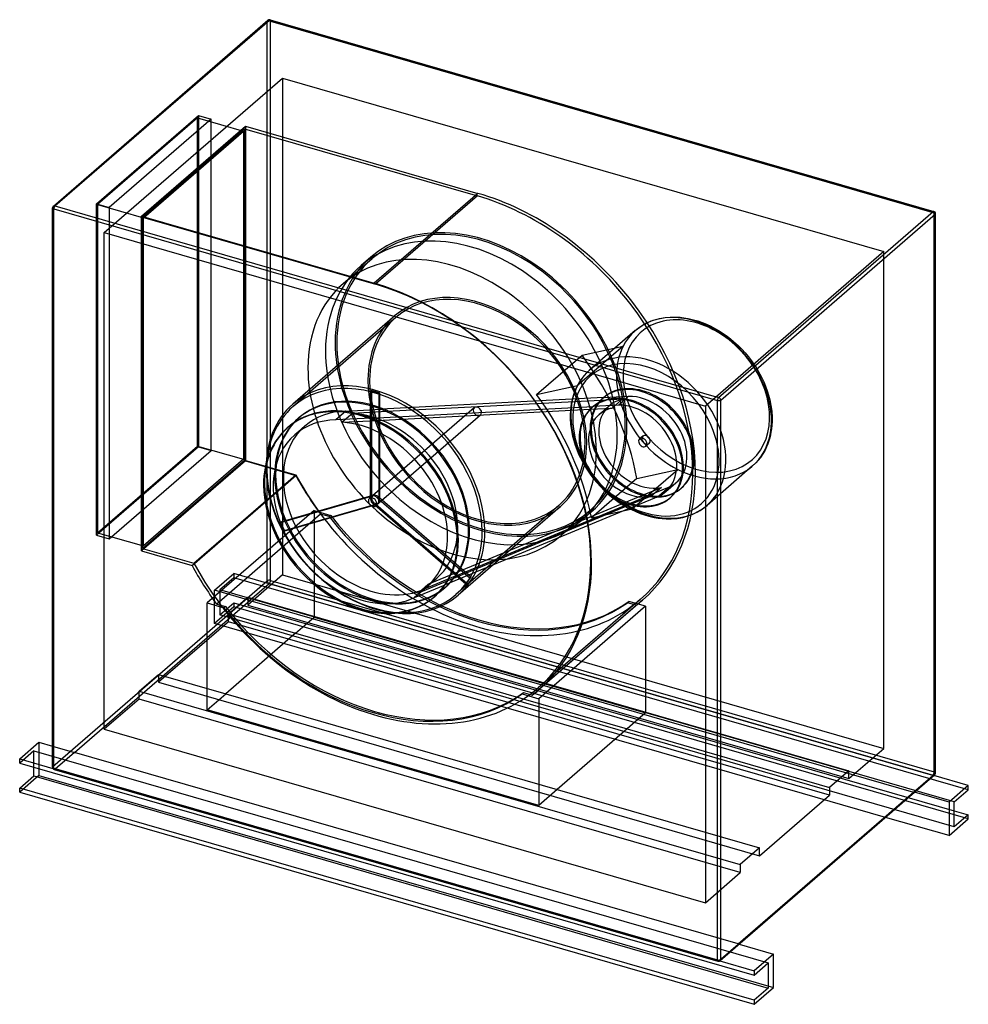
# Model space of a CAD drawing. Header units: millimetres. Extents: x -984 to 984, y -1066 to 977.
import ezdxf

# ---------------------------------------------------------------- set-up
doc = ezdxf.new("R2010")
doc.units = ezdxf.units.MM
doc.layers.add('HIDDEN', color=7, linetype='Continuous')
doc.layers.add('THICK', color=7, linetype='Continuous')

msp = doc.modelspace()

# ---------------------------------------------------------------- linework, layer by layer
at = {"layer": 'HIDDEN'}
for p, q in [((-915.3, 587.5), (-470.3, 972.9)), ((-470.3, -187.5), (-470.3, 972.9)), ((-463.5, 973.8), (913.5, 576.3)), ((-463.5, -186.6), (-463.5, 973.8)), ((-808.5, 535.1), (-438.5, 855.5)), ((-438.5, 855.5), (-438.5, -175.1)), ((-438.5, 855.5), (808.5, 495.5)), ((-824.6, 594.8), (-613.1, 778)), ((-613.1, 778), (-587.1, 770.5)), ((-613.1, 778), (-613.1, 90.4)), ((-615.1, 772.8), (-822.6, 593.1)), ((-587.1, 770.5), (-798.6, 587.3)), ((-615.1, 772.8), (-519.8, 745.3)), ((-615.1, 92.1), (-615.1, 772.8)), ((-587.1, 82.9), (-587.1, 770.5)), ((-731.3, 569.1), (-515.8, 755.7)), ((-517.8, 750.5), (-729.3, 567.3)), ((-727.3, 565.6), (-519.8, 745.3)), ((-519.8, 745.3), (-519.8, 64.6)), ((-517.8, 750.5), (-34.5, 611)), ((-517.8, 62.9), (-517.8, 750.5)), ((-515.8, 755.7), (-515.8, 61.1)), ((-515.8, 755.7), (-33.3, 616.4)), ((-33.3, 616.4), (-248.8, 429.8)), ((-33.3, 616.4), (-248.8, 429.8)), ((-824.6, -92.8), (-824.6, 594.8)), ((-824.6, 594.8), (-798.6, 587.3)), ((-822.6, 593.1), (-727.3, 565.6)), ((-822.6, 593.1), (-822.6, -87.6)), ((-34.5, 611), (-246, 427.8)), ((-915.3, -572.9), (-915.3, 587.5)), ((-798.6, 587.3), (-798.6, -100.3)), ((913.5, -584.1), (913.5, 576.3)), ((-731.3, -125.5), (-731.3, 569.1)), ((-731.3, 569.1), (-248.8, 429.8)), ((-729.3, 567.3), (-246, 427.8)), ((-729.3, 567.3), (-729.3, -120.3)), ((-727.3, -115.1), (-727.3, 565.6)), ((-808.5, -495.5), (-808.5, 535.1)), ((-808.5, 535.1), (438.5, 175.1)), ((808.5, 495.5), (438.5, 175.1)), ((808.5, -535.1), (808.5, 495.5)), ((-253.1, 480.8), (-313.1, 428.9)), ((-255.7, 483.9), (-275.7, 466.5)), ((-206, 362.1), (-417.5, 178.9)), ((-203.4, 359.1), (-416.9, 174.2)), ((312.7, 345.3), (318.4, 348.2)), ((318.4, 348.2), (324.3, 350.8)), ((324.3, 350.8), (330.4, 353.1)), ((330.4, 353.1), (336.8, 355)), ((336.8, 355), (343.5, 356.7)), ((343.5, 356.7), (355.3, 358.8)), ((355.3, 358.8), (367.7, 359.7)), ((367.7, 359.7), (378, 359.7)), ((378, 359.7), (386, 359.2)), ((386, 359.2), (394.2, 358.3)), ((394.2, 358.3), (402.6, 356.9)), ((402.6, 356.9), (411.1, 355)), ((411.1, 355), (414, 354.2)), ((414, 354.2), (422.9, 351.6)), ((422.9, 351.6), (431.8, 348.5)), ((431.8, 348.5), (440.8, 344.8)), ((293.1, 331.8), (198.7, 250)), ((293.1, 331.8), (297.7, 335.6)), ((297.7, 335.6), (302.5, 339.1)), ((302.5, 339.1), (307.5, 342.3)), ((307.5, 342.3), (312.7, 345.3)), ((440.8, 344.8), (449.8, 340.7)), ((449.8, 340.7), (458.4, 336.2)), ((458.4, 336.2), (467, 331.2)), ((467, 331.2), (475.5, 325.7)), ((475.5, 325.7), (483.8, 319.8)), ((483.8, 319.8), (490.9, 314.3)), ((490.9, 314.3), (497.9, 308.4)), ((497.9, 308.4), (506.3, 300.8)), ((267.8, 299.4), (173.4, 217.6)), ((182.8, 280.6), (267.8, 299.4)), ((506.3, 300.8), (514.3, 292.8)), ((514.3, 292.8), (521.2, 285.2)), ((88.4, 198.8), (182.8, 280.6)), ((521.2, 285.2), (527.8, 277.3)), ((527.8, 277.3), (534.1, 269.2)), ((534.1, 269.2), (540, 260.8)), ((198.7, 250), (192, 243.7)), ((540, 260.8), (542.5, 257)), ((542.5, 257), (547.3, 249.2)), ((547.3, 249.2), (551.7, 241.4)), ((177.4, 225.1), (172.8, 217.1)), ((182.5, 232.6), (177.4, 225.1)), ((187.1, 238.3), (182.5, 232.6)), ((192, 243.7), (187.1, 238.3)), ((551.7, 241.4), (555.8, 233.4)), ((555.8, 233.4), (559.6, 225.4)), ((559.6, 225.4), (563.5, 216.1)), ((-254.1, 207.1), (-256.1, 205.4)), ((-256.1, -12.9), (-256.1, 205.4)), ((-254.1, 207.1), (-254.1, -11.2)), ((88.4, 198.8), (173.4, 217.6)), ((169.4, 210.1), (167, 204.3)), ((172.8, 217.1), (169.4, 210.1)), ((563.5, 216.1), (566.9, 206.8)), ((566.9, 206.8), (569.8, 197.5)), ((-238.8, 200.4), (-236.8, 202.1)), ((-238.8, 200.4), (-238.8, -17.9)), ((-236.8, -16.2), (-236.8, 202.1)), ((226.9, 192.5), (-234.1, 168.3)), ((220.7, 186.7), (-222.4, 163.5)), ((161.4, 185.2), (160.4, 180.3)), ((163, 191.8), (161.4, 185.2)), ((164.9, 198.2), (163, 191.8)), ((167, 204.3), (164.9, 198.2)), ((266, 189.1), (220.7, 186.7)), ((225.6, 191.4), (227.6, 193.1)), ((226.9, 192.5), (279.3, 195.3)), ((245, 170.9), (266, 189.1)), ((279.3, 195.3), (258.3, 177.1)), ((569.8, 197.5), (572.2, 188.3)), ((572.2, 188.3), (574.6, 176.2)), ((-307.5, 164.5), (-328.5, 146.3)), ((-307.5, 164.5), (-234.1, 168.3)), ((-222.4, 163.5), (-293.9, 159.7)), ((-255.1, 150.2), (205.9, 174.3)), ((-41, 171.6), (-252, -11.2)), ((-243.4, 145.3), (199.7, 168.5)), ((158.5, 165.5), (158.1, 157.7)), ((159.3, 173), (158.5, 165.5)), ((160.4, 180.3), (159.3, 173)), ((199.7, 168.5), (245, 170.9)), ((204.6, 173.2), (202.6, 171.4)), ((258.3, 177.1), (205.9, 174.3)), ((218.1, 157.6), (239.1, 175.8)), ((438.5, 175.1), (438.5, -855.5)), ((574.6, 176.2), (576.2, 164.4)), ((576.2, 164.4), (577, 151.1)), ((-406, 149.5), (-404, 151.2)), ((-255.1, 150.2), (-328.5, 146.3)), ((-293.9, 159.7), (-314.9, 141.5)), ((-314.9, 141.5), (-243.4, 145.3)), ((-27.9, 156.5), (-238.9, -26.3)), ((158.1, 157.7), (158.1, 149.8)), ((158.1, 149.8), (158.9, 136.6)), ((577, 143.2), (576.6, 135.4)), ((577, 151.1), (577, 143.2)), ((-427, 131.3), (-429, 129.6)), ((-413.4, 115.6), (-392.4, 133.8)), ((158.9, 136.6), (160.5, 124.7)), ((160.5, 124.7), (162.9, 112.6)), ((575.8, 127.9), (574.7, 120.7)), ((576.6, 135.4), (575.8, 127.9)), ((162.9, 112.6), (165.3, 103.4)), ((165.3, 103.4), (168.2, 94.1)), ((308.6, 112.7), (302.1, 107)), ((570.2, 102.7), (568.1, 96.6)), ((572.1, 109.1), (570.2, 102.7)), ((573.7, 115.7), (572.1, 109.1)), ((574.7, 120.7), (573.7, 115.7)), ((-613.1, 90.4), (-824.6, -92.8)), ((-822.6, -87.6), (-615.1, 92.1)), ((-798.6, -100.3), (-587.1, 82.9)), ((-615.1, 92.1), (-519.8, 64.6)), ((-613.1, 90.4), (-587.1, 82.9)), ((168.2, 94.1), (171.6, 84.8)), ((171.6, 84.8), (175.5, 75.5)), ((321.7, 97.5), (315.2, 91.9)), ((562.3, 83.8), (557.7, 75.8)), ((565.6, 90.8), (562.3, 83.8)), ((568.1, 96.6), (565.6, 90.8)), ((-729.3, -120.3), (-517.8, 62.9)), ((-519.8, 64.6), (-727.3, -115.1)), ((-517.8, 62.9), (-411.1, 32.1)), ((175.5, 75.5), (179.2, 67.5)), ((179.2, 67.5), (183.3, 59.5)), ((548, 62.6), (543, 57.2)), ((552.6, 68.4), (548, 62.6)), ((557.7, 75.8), (552.6, 68.4)), ((-515.8, 61.1), (-731.3, -125.5)), ((-515.8, 61.1), (-411, 30.9)), ((183.3, 59.5), (187.8, 51.7)), ((187.8, 51.7), (192.6, 44)), ((192.6, 44), (195.1, 40.1)), ((287, -38.2), (381.5, 43.5)), ((296.5, 24.8), (381.5, 43.5)), ((536.4, 50.9), (442, -30.9)), ((543, 57.2), (536.4, 50.9)), ((-626.5, -155.7), (-411, 30.9)), ((-622.6, -151.1), (-411.1, 32.1)), ((195.1, 40.1), (201, 31.7)), ((201, 31.7), (207.3, 23.6)), ((296.5, 24.8), (202, -57)), ((207.3, 23.6), (213.9, 15.7)), ((213.9, 15.7), (220.8, 8.1)), ((220.8, 8.1), (228.8, 0.1)), ((228.8, 0.1), (237.1, -7.5)), ((308, -9.9), (347.2, 6.4)), ((363.1, 6.6), (317.9, -12.2)), ((347.2, 6.4), (326.2, -11.8)), ((363.1, 6.6), (342.1, -11.6)), ((356.5, -2.3), (377.5, 15.9)), ((387.8, 4.1), (389.8, 5.8)), ((-445.2, -67.5), (-256.1, -12.9)), ((-254.1, -11.2), (-443.2, -65.8)), ((-254, -12.9), (-258.5, -16.8)), ((-254.1, -11.2), (-256.1, -12.9)), ((-238.8, -17.9), (-236.8, -16.2)), ((-238.8, -17.9), (-49.7, -181.7)), ((-47.7, -180), (-236.8, -16.2)), ((-80.4, -177.8), (317.9, -12.2)), ((-74.7, -169.1), (308, -9.9)), ((237.1, -7.5), (244.1, -13.4)), ((244.1, -13.4), (251.3, -18.9)), ((251.3, -18.9), (259.6, -24.8)), ((326.2, -11.8), (287, -28.1)), ((296.9, -30.4), (342.1, -11.6)), ((366.8, -14.1), (364.8, -15.8)), ((-247.5, -30.4), (-436.5, -85)), ((-434.5, -83.3), (-245.5, -28.7)), ((-245.5, -28.7), (-247.5, -30.4)), ((-58.4, -194.2), (-247.5, -30.4)), ((-245.5, -28.7), (-56.4, -192.5)), ((-240.9, -28), (-245.4, -31.9)), ((296.9, -30.4), (-101.4, -196)), ((287, -28.1), (-95.7, -187.3)), ((134.5, -31.1), (-79, -216)), ((137.1, -34.1), (-74.4, -217.2)), ((202, -57), (287, -38.2)), ((259.6, -24.8), (268.1, -30.3)), ((268.1, -30.3), (276.6, -35.3)), ((276.6, -35.3), (285.3, -39.8)), ((285.3, -39.8), (294.3, -43.9)), ((427.8, -41.3), (432.7, -38.1)), ((432.7, -38.1), (437.4, -34.6)), ((437.4, -34.6), (442, -30.9)), ((-373.4, -41.7), (-594.9, -233.5)), ((-359.9, -49), (-575.4, -235.7)), ((-373.4, -41.7), (-338.8, -51.7)), ((-373.4, -41.7), (-373.4, -263.2)), ((-341.8, -54.3), (-359.9, -49)), ((-338.8, -51.7), (-341.8, -54.3)), ((199.3, -41.5), (139.3, -93.5)), ((201.9, -44.5), (181.9, -61.9)), ((294.3, -43.9), (303.2, -47.6)), ((303.2, -47.6), (312.2, -50.7)), ((312.2, -50.7), (321.1, -53.3)), ((321.1, -53.3), (324, -54.1)), ((324, -54.1), (332.5, -56)), ((332.5, -56), (340.9, -57.4)), ((340.9, -57.4), (349.1, -58.3)), ((349.1, -58.3), (357.1, -58.8)), ((357.1, -58.8), (367.4, -58.8)), ((367.4, -58.8), (379.8, -57.9)), ((379.8, -57.9), (391.5, -55.8)), ((391.5, -55.8), (398.3, -54.1)), ((398.3, -54.1), (404.8, -52.1)), ((404.8, -52.1), (411, -49.8)), ((411, -49.8), (416.9, -47.2)), ((416.9, -47.2), (422.7, -44.3)), ((422.7, -44.3), (427.8, -41.3)), ((-445.2, -67.5), (-443.2, -65.8)), ((-824.6, -92.8), (-798.6, -100.3)), ((-822.6, -87.6), (-727.3, -115.1)), ((-434.5, -83.3), (-436.5, -85)), ((-729.3, -120.3), (-622.6, -151.1)), ((-731.3, -125.5), (-626.5, -155.7)), ((-580.1, -206.9), (-540.1, -172.3)), ((-540.1, -181), (-569.1, -206.1)), ((-466.6, -193.5), (-540.1, -172.3)), ((-540.1, -172.3), (-540.1, -181)), ((984.1, -621), (-540.1, -181)), ((-438.5, -175.1), (-511, -237.9)), ((-438.5, -175.1), (808.5, -535.1)), ((-80.4, -177.8), (-143.8, -204.1)), ((-139.8, -200.3), (-118.8, -182.1)), ((-136.4, -194.7), (-74.7, -169.1)), ((-47.7, -180), (-49.7, -181.7)), ((-915.3, -572.9), (-470.3, -187.5)), ((-466.6, -193.5), (-506.6, -228.2)), ((-466.5, -193.6), (-466, -193.1)), ((910.5, -591.1), (-466.5, -193.6)), ((-466, -193.1), (911, -590.6)), ((-463.5, -186.6), (913.5, -584.1)), ((-164.8, -222.3), (-101.4, -196)), ((-143.8, -204.1), (-164.8, -222.3)), ((-95.7, -187.3), (-157.4, -212.9)), ((-157.4, -212.9), (-136.4, -194.7)), ((-101.9, -201.6), (-99.9, -199.9)), ((-58.4, -194.2), (-56.4, -192.5)), ((-580.1, -276.2), (-580.1, -206.9)), ((-506.6, -228.2), (-580.1, -206.9)), ((955.1, -646.1), (-569.1, -206.1)), ((-569.1, -206.1), (-569.1, -258)), ((-551, -256), (-511, -221.4)), ((-511, -221.4), (736, -581.4)), ((-511, -221.4), (-511, -237.9)), ((-122.9, -219.8), (-124.9, -221.6)), ((-870.5, -543.4), (-506.5, -228.2)), ((-594.9, -233.5), (-560.3, -243.5)), ((-594.9, -455), (-594.9, -233.5)), ((-540.1, -241.6), (-580.1, -276.2)), ((-575.4, -235.7), (-557.3, -240.9)), ((-569.1, -258), (-540.1, -232.9)), ((-557.3, -240.9), (-560.3, -243.5)), ((-540.1, -232.9), (955.1, -664.6)), ((-540.1, -232.9), (-540.1, -241.6)), ((984.1, -681.6), (-540.1, -241.6)), ((-511, -237.9), (736, -597.9)), ((-506.5, -228.2), (870.5, -625.7)), ((79.5, -424.7), (295, -238.1)), ((303.4, -226.1), (91.9, -409.3)), ((308, -227.4), (92.5, -414)), ((314.5, -240.3), (93, -432.1)), ((279.8, -230.3), (276.8, -232.9)), ((295, -238.1), (276.8, -232.9)), ((314.5, -240.3), (279.8, -230.3)), ((314.5, -240.3), (314.5, -461.7)), ((955.1, -698), (-569.1, -258)), ((-551, -256), (-411.7, -296.3)), ((-551, -272.5), (-551, -256)), ((-411.7, -296.3), (-373.4, -263.2)), ((-373.4, -263.2), (314.5, -461.7)), ((-551, -272.5), (-696, -398.1)), ((812.5, -678.2), (-580.1, -276.2)), ((696, -632.5), (-551, -272.5)), ((-411.7, -296.3), (-556.7, -421.9)), ((-411.7, -296.3), (276.2, -494.9)), ((-736, -416.3), (-696, -381.6)), ((-696, -381.6), (-696, -398.1)), ((-696, -381.6), (-556.7, -421.9)), ((-696, -398.1), (551, -758.1)), ((-736, -432.7), (-736, -416.3)), ((-736, -416.3), (511, -776.3)), ((-594.9, -455), (-556.7, -421.9)), ((-556.7, -421.9), (131.2, -620.4)), ((61.3, -419.5), (58.3, -422.1)), ((58.3, -422.1), (93, -432.1)), ((61.3, -419.5), (79.5, -424.7)), ((-736, -432.7), (-808.5, -495.5)), ((511, -792.7), (-736, -432.7)), ((93, -432.1), (93, -653.6)), ((93, -653.6), (-594.9, -455)), ((314.5, -461.7), (276.2, -494.9)), ((-808.5, -495.5), (438.5, -855.5)), ((276.2, -494.9), (131.2, -620.4)), ((276.2, -494.9), (696, -616)), ((-944.1, -522.2), (-944.1, -591.5)), ((-916, -530.3), (-870.6, -543.4)), ((-955.1, -540.4), (-984.1, -565.5)), ((-955.1, -540.4), (569.1, -980.4)), ((-955.1, -573.9), (-955.1, -540.4)), ((-870.6, -543.4), (-910.6, -578)), ((506.5, -940.9), (-870.5, -543.4)), ((736, -597.9), (808.5, -535.1)), ((-944.1, -591.5), (-984.1, -626.1)), ((-944.1, -591.5), (580.1, -1031.5)), ((-915.3, -576.7), (-910.6, -578)), ((-911, -578.5), (-910.5, -578.1)), ((-911, -578.5), (466, -976)), ((-910.5, -578.1), (466.5, -975.6)), ((736, -581.4), (696, -616)), ((736, -597.9), (736, -581.4)), ((870.6, -625.7), (910.6, -591.1)), ((910.5, -591.1), (911, -590.6)), ((912.5, -591.6), (910.6, -591.1)), ((131.2, -620.4), (93, -653.6)), ((131.2, -620.4), (551, -741.6)), ((506.5, -940.9), (870.5, -625.7)), ((551, -758.1), (696, -632.5)), ((696, -616), (696, -632.5)), ((872.5, -626.3), (870.6, -625.7)), ((551, -741.6), (511, -776.3)), ((551, -758.1), (551, -741.6)), ((438.5, -855.5), (511, -792.7)), ((511, -776.3), (511, -792.7)), ((466.6, -975.6), (506.6, -941)), ((506.6, -941), (508.5, -941.5)), ((466, -976), (466.5, -975.6)), ((466.6, -975.6), (468.3, -976.1))]:
    msp.add_line(p, q, dxfattribs=at)
for centre, major_axis, ratio, start_param, end_param in [((-466, 971.7), (-3.27, 3.78), 0.75, 0.000079, 0.713724), ((-466, 971.7), (-5, 0), 0.5, -2.094395, -0.523599), ((-466, 971.7), (1.39, 4.8), 0.433013, -0.982794, 0.000007), ((-32.5, 165.7), (340.5, -393.2), 0.75, 0.713724, 2.286443), ((-34.5, 164), (337.9, -390.1), 0.75, 0.713724, 2.284521), ((-911, 586.3), (-5, 0), 0.5, -0.523599, -0.000094), ((-911, 586.3), (-3.27, 3.78), 0.75, 0.000079, 0.713724), ((911, 574.2), (1.39, 4.8), 0.433013, -0.982794, -0.001046), ((911, 574.2), (-5, 0), 0.5, 3.141499, 4.18879), ((-26.9, 219.7), (228.8, -264.2), 0.75, 0.713724, 3.141593), ((-26.9, 219.7), (-226.2, 261.2), 0.75, -2.427868, 0), ((-46.9, 202.3), (-228.8, 264.2), 0.75, -2.427868, 0), ((-86.9, 167.7), (226.2, -261.2), 0.75, 0.713724, 3.141593), ((-26.9, 219.7), (228.8, -264.2), 0.75, 3.141593, 3.855317), ((-26.9, 219.7), (-226.2, 261.2), 0.75, 0, 0.713724), ((-46.9, 202.3), (-228.8, 264.2), 0.75, 0, 0.713724), ((-248, -20.9), (-340.5, 393.2), 0.75, -2.427868, -0.855149), ((-86.9, 167.7), (226.2, -261.2), 0.75, 3.141593, 3.855317), ((-246, -19.2), (-337.9, 390.1), 0.75, -2.427868, -0.857072), ((-34.5, 164), (171.6, -198.1), 0.75, 0.713724, 3.141593), ((-34.5, 164), (168.9, -195.1), 0.75, 0.713724, 3.141593), ((414.8, 191.3), (121.6, -140.4), 0.75, 1.184963, 3.435433), ((-34.5, 164), (171.6, -198.1), 0.75, -3.141592, -2.427868), ((-34.5, 164), (168.9, -195.1), 0.75, -3.141592, -2.427868), ((419.9, 195.8), (114.9, -132.6), 0.75, 2.75576, 4.326556), ((419.9, 195.8), (114.9, -132.6), 0.75, 1.184963, 2.75576), ((-26.9, 219.7), (228.8, -264.2), 0.75, -2.427868, 0), ((-46.9, 202.3), (-228.8, 264.2), 0.75, 0.713724, 3.141593), ((-26.9, 219.7), (-226.2, 261.2), 0.75, 0.713724, 3.141593), ((320.3, 109.6), (121.6, -140.4), 0.75, 1.184963, 3.435433), ((414.8, 191.3), (121.6, -140.4), 0.75, -2.847752, -1.956629), ((-145.9, 67.5), (340.5, -393.2), 0.75, 0.903412, 1.466515), ((315.2, 105.1), (-114.9, 132.6), 0.75, -1.956629, -0.385833), ((-86.9, 167.7), (226.2, -261.2), 0.75, -2.427868, 0), ((315.2, 105.1), (-114.9, 132.6), 0.75, -0.385833, 1.184963), ((-246, -19.2), (-171.6, 198.1), 0.75, -2.427868, 0), ((-248, -20.9), (168.9, -195.1), 0.75, 0.713724, 3.141593), ((-34.5, 164), (171.6, -198.1), 0.75, -2.427868, 0), ((-34.5, 164), (168.9, -195.1), 0.75, -2.427868, 0), ((419.9, 195.8), (114.9, -132.6), 0.75, -1.956629, 1.184963), ((-247.5, -20.4), (168.9, -195.1), 0.75, 2.245759, 2.323283), ((-245.5, -18.7), (-168.9, 195.1), 0.75, -0.895834, -0.81831), ((320.3, 109.6), (121.6, -140.4), 0.75, -2.847752, -1.956629), ((306.7, 97.7), (-81.1, 93.6), 0.75, -1.956629, -0.019352), ((308.7, 99.5), (81.1, -93.6), 0.75, 1.184963, 3.141591), ((414.8, 191.3), (121.6, -140.4), 0.75, -1.065507, 1.184963), ((-254, -26.1), (-152, 175.6), 0.75, -0.955945, 0.000002), ((-252, -24.3), (152, -175.6), 0.75, 0.713724, 3.141593), ((-240.3, -14.2), (-340.5, 393.2), 0.75, -2.238181, -1.675078), ((306.7, 97.7), (-81.1, 93.6), 0.75, 0.072572, 1.184963), ((308.7, 99.5), (81.1, -93.6), 0.75, 3.141591, 4.326556), ((283.7, 77.8), (-81.1, 93.6), 0.75, -1.956629, -0.000002), ((285.7, 79.5), (81.1, -93.6), 0.75, 1.184963, 3.122241), ((306.7, 97.7), (-81.1, 93.6), 0.75, 0.000001, 0.072572), ((306.7, 97.7), (-81.1, 93.6), 0.75, -0.019352, 0.000001), ((306.7, 97.7), (-67.6, 78), 0.75, -0.385385, -0.000002), ((306.7, 97.7), (70.8, -81.8), 0.75, 1.184963, 2.581227), ((-246, -19.2), (-171.6, 198.1), 0.75, 0, 0.713724), ((-248, -20.9), (168.9, -195.1), 0.75, -3.141592, -2.427868), ((-277, -46), (-152, 175.6), 0.75, -2.427868, 0), ((-275, -44.3), (152, -175.6), 0.75, 2.185648, 3.141595), ((-254, -26.1), (138.4, -159.8), 0.75, 2.581227, 3.141595), ((-254, -26.1), (-152, 175.6), 0.75, -1.014483, -0.955945), ((-254, -26.1), (-152, 175.6), 0.75, -2.427868, -1.014483), ((-34.5, 164), (6.55, -7.56), 0.75, -3.141514, -2.427868), ((-34.5, 164), (6.55, -7.56), 0.75, -2.427868, 0.000079), ((-34.5, 164), (6.55, -7.56), 0.75, 0.713724, 3.141672), ((283.7, 77.8), (-81.1, 93.6), 0.75, -0.000002, 1.184963), ((285.7, 79.5), (81.1, -93.6), 0.75, -3.069021, -1.956629), ((285.7, 79.5), (81.1, -93.6), 0.75, -3.141592, -3.069021), ((285.7, 79.5), (81.1, -93.6), 0.75, 3.122241, 3.141593), ((306.7, 97.7), (-67.6, 78), 0.75, -0.000002, 1.184963), ((285.7, 79.5), (67.6, -78), 0.75, 2.756208, 3.141591), ((285.7, 79.5), (-70.8, 81.8), 0.75, -1.956629, -0.560366), ((-254, -26.1), (-152, 175.6), 0.75, 0.000002, 0.713724), ((-252, -24.3), (152, -175.6), 0.75, -3.141592, -2.427868), ((-275, -44.3), (-138.4, 159.8), 0.75, -0.560366, 0.000002), ((-254, -26.1), (-135.1, 156.1), 0.75, -2.427868, -0.63185), ((-275, -44.3), (152, -175.6), 0.75, 2.12711, 2.185648), ((-275, -44.3), (152, -175.6), 0.75, 0.713724, 2.12711), ((-34.5, 164), (6.55, -7.56), 0.75, 0.000079, 0.713724), ((285.7, 79.5), (67.6, -78), 0.75, 3.141591, 4.326556), ((414.8, 191.3), (121.6, -140.4), 0.75, -1.956629, -1.065507), ((-277, -46), (-152, 175.6), 0.75, 0, 0.713724), ((-275, -44.3), (152, -175.6), 0.75, -3.141591, -2.427868), ((-254, -26.1), (138.4, -159.8), 0.75, -3.14159, -1.956629), ((-275, -44.3), (135.1, -156.1), 0.75, 0.713724, 2.509743), ((315.2, 105.1), (-114.9, 132.6), 0.75, 1.184963, 4.326556), ((-26.9, 219.7), (-226.2, 261.2), 0.75, 3.141593, 3.855317), ((-26.9, 219.7), (228.8, -264.2), 0.75, 0, 0.713724), ((320.3, 109.6), (121.6, -140.4), 0.75, -1.065507, 1.184963), ((-275, -44.3), (-138.4, 159.8), 0.75, 0.000002, 1.184963), ((-46.9, 202.3), (-228.8, 264.2), 0.75, 3.141593, 3.855317), ((308.7, 99.5), (6.55, -7.56), 0.75, 3.141553, 4.326556), ((308.7, 99.5), (6.55, -7.56), 0.75, 1.184963, 3.141553), ((315.2, 105.1), (-6.55, 7.56), 0.75, -0.00004, 1.184963), ((315.2, 105.1), (-6.55, 7.56), 0.75, 1.184963, 3.141553), ((315.2, 105.1), (-6.55, 7.56), 0.75, -1.956629, -0.00004), ((315.2, 105.1), (-6.55, 7.56), 0.75, 3.141553, 4.326556), ((306.7, 97.7), (70.8, -81.8), 0.75, -0.000001, 1.184963), ((306.7, 97.7), (-81.1, 93.6), 0.75, -3.141591, -1.956629), ((308.7, 99.5), (81.1, -93.6), 0.75, -0.000002, 1.184963), ((-34.5, 164), (168.9, -195.1), 0.75, 0, 0.713724), ((-34.5, 164), (171.6, -198.1), 0.75, 0, 0.713724), ((308.7, 99.5), (6.55, -7.56), 0.75, -1.956629, -0.00004), ((308.7, 99.5), (6.55, -7.56), 0.75, -0.00004, 1.184963), ((285.7, 79.5), (-70.8, 81.8), 0.75, 3.141591, 4.326556), ((283.7, 77.8), (-81.1, 93.6), 0.75, 3.141591, 4.326556), ((285.7, 79.5), (81.1, -93.6), 0.75, 0.000001, 1.184963), ((-86.9, 167.7), (226.2, -261.2), 0.75, 0, 0.713724), ((320.3, 109.6), (121.6, -140.4), 0.75, -1.956629, -1.065507), ((285.7, 79.5), (67.6, -78), 0.75, -1.956629, -0.386281), ((306.7, 97.7), (-81.1, 93.6), 0.75, 1.184963, 2.297355), ((308.7, 99.5), (81.1, -93.6), 0.75, -1.956629, -0.000002), ((306.7, 97.7), (-67.6, 78), 0.75, 1.184963, 2.755311), ((-246, -19.2), (-171.6, 198.1), 0.75, 0.713724, 3.141593), ((-248, -20.9), (168.9, -195.1), 0.75, -2.427868, 0), ((283.7, 77.8), (-81.1, 93.6), 0.75, 1.184963, 3.141591), ((285.7, 79.5), (81.1, -93.6), 0.75, -1.956629, -0.844238), ((-254, -26.1), (-152, 175.6), 0.75, 0.713724, 3.141593), ((-252, -24.3), (152, -175.6), 0.75, -2.427868, 0), ((-34.5, 164), (337.9, -390.1), 0.75, -1.859258, 0), ((-32.5, 165.7), (340.5, -393.2), 0.75, -1.85504, -1.67091), ((-34.5, 164), (337.9, -390.1), 0.75, 0, 0.713724), ((-32.5, 165.7), (340.5, -393.2), 0.75, 0, 0.713724), ((-277, -46), (-152, 175.6), 0.75, 0.713724, 3.141593), ((-275, -44.3), (152, -175.6), 0.75, -2.427868, 0), ((306.7, 97.7), (-81.1, 93.6), 0.75, 2.389278, 3.141594), ((306.7, 97.7), (70.8, -81.8), 0.75, -0.2113, -0.000001), ((-252, -24.3), (6.55, -7.56), 0.75, -3.141514, -2.427868), ((-252, -24.3), (6.55, -7.56), 0.75, 0.713724, 3.141672), ((-247.5, -20.4), (-6.55, 7.56), 0.75, 0.000079, 0.713724), ((-247.5, -20.4), (-6.55, 7.56), 0.75, 0.713724, 3.141672), ((-245.5, -18.7), (6.55, -7.56), 0.75, -3.141514, -2.427868), ((-245.5, -18.7), (6.55, -7.56), 0.75, -2.427868, 0.000079), ((-247.5, -20.4), (-6.55, 7.56), 0.75, -2.427868, 0.000079), ((-245.5, -18.7), (6.55, -7.56), 0.75, 0.713724, 3.141672), ((285.7, 79.5), (81.1, -93.6), 0.75, -0.752315, 0.000001), ((306.7, 97.7), (-81.1, 93.6), 0.75, 2.297355, 2.389278), ((285.7, 79.5), (-70.8, 81.8), 0.75, 2.930293, 3.141591), ((-252, -24.3), (6.55, -7.56), 0.75, -2.427868, 0.000079), ((-252, -24.3), (6.55, -7.56), 0.75, 0.000079, 0.713724), ((-247.5, -20.4), (-6.55, 7.56), 0.75, -3.141514, -2.427868), ((-245.5, -18.7), (6.55, -7.56), 0.75, 0.000079, 0.713724), ((285.7, 79.5), (81.1, -93.6), 0.75, -0.844238, -0.752315), ((-32.5, 165.7), (330.7, -381.8), 0.75, -1.64247, -0.071674), ((-29.5, 168.3), (-330.7, 381.8), 0.75, 1.499123, 3.069919), ((-247.5, -20.4), (168.9, -195.1), 0.75, -1.943031, -1.865508), ((-245.5, -18.7), (-168.9, 195.1), 0.75, 1.198561, 1.276085), ((-275, -44.3), (-138.4, 159.8), 0.75, 1.184963, 2.930293), ((-254, -26.1), (138.4, -159.8), 0.75, -1.956629, -0.2113), ((-254, -26.1), (-135.1, 156.1), 0.75, 3.141591, 3.855317), ((-275, -44.3), (135.1, -156.1), 0.75, -0.000001, 0.713724), ((-252, -24.3), (152, -175.6), 0.75, 0, 0.713724), ((-248, -20.9), (168.9, -195.1), 0.75, 0, 0.713724), ((-254, -26.1), (-152, 175.6), 0.75, -2.898776, -2.427868), ((-246, -19.2), (-171.6, 198.1), 0.75, -3.141592, -2.427868), ((-277, -46), (-152, 175.6), 0.75, -3.141592, -2.427868), ((-275, -44.3), (152, -175.6), 0.75, 0.242817, 0.713724), ((-248, -20.9), (-340.5, 393.2), 0.75, 1.286553, 1.470682), ((-246, -19.2), (-337.9, 390.1), 0.75, 1.282335, 3.141593), ((-246, -19.2), (-337.9, 390.1), 0.75, -3.141593, -2.427868), ((-248, -20.9), (-340.5, 393.2), 0.75, 3.141592, 3.855317), ((-254, -26.1), (-135.1, 156.1), 0.75, 3.001776, 3.141591), ((-254, -26.1), (-152, 175.6), 0.75, -3.141593, -2.957314), ((-254, -26.1), (-152, 175.6), 0.75, -2.957314, -2.898776), ((-247.5, -20.4), (168.9, -195.1), 0.75, 0.151364, 0.228887), ((-245.5, -18.7), (-168.9, 195.1), 0.75, -2.990229, -2.912705), ((-466, -188.8), (-5, 0), 0.5, -2.094395, -0.523599), ((-466, -188.8), (-3.27, 3.78), 0.75, 0.713724, 2.284521), ((-466.5, -189.2), (3.27, -3.78), 0.75, -0.877072, -0.857072), ((-466, -188.8), (1.39, 4.8), 0.433013, -2.55359, -0.982794), ((-275, -44.3), (135.1, -156.1), 0.75, -0.139816, -0.000001), ((-275, -44.3), (152, -175.6), 0.75, 0, 0.184279), ((-275, -44.3), (152, -175.6), 0.75, 0.184279, 0.242817), ((-251, -23.5), (-330.7, 381.8), 0.75, 1.499123, 3.069919), ((-248, -20.9), (-330.7, 381.8), 0.75, 1.499123, 3.069919), ((-506.5, -223.9), (-3.27, 3.78), 0.75, 2.26452, 2.284521), ((-32.5, 165.7), (340.5, -393.2), 0.75, -0.043234, 0), ((-248, -20.9), (-340.5, 393.2), 0.75, 3.098359, 3.141592), ((-870.5, -539.1), (3.27, -3.78), 0.75, -0.877072, -0.857072), ((-911, -574.2), (-5, 0), 0.5, -0.523599, -0.000094), ((-911, -574.2), (-3.27, 3.78), 0.75, 0.713724, 2.284521), ((-911, -574.2), (1.39, 4.8), 0.433013, 3.140547, 3.729595), ((-910.5, -573.7), (-3.27, 3.78), 0.75, 2.26452, 2.284521), ((910.5, -586.7), (3.27, -3.78), 0.75, -0.857072, -0.837072), ((911, -586.3), (1.39, 4.8), 0.433013, -2.55359, -0.982794), ((911, -586.3), (-3.27, 3.78), 0.75, 2.284521, 3.141672), ((911, -586.3), (-5, 0), 0.5, 3.141499, 4.18879), ((870.5, -621.4), (-3.27, 3.78), 0.75, 2.284521, 2.304521), ((506.5, -936.6), (3.27, -3.78), 0.75, -0.857072, -0.837072), ((466, -971.7), (1.39, 4.8), 0.433013, -3.141586, -2.55359), ((466, -971.7), (-3.27, 3.78), 0.75, 2.284521, 3.141672), ((466.5, -971.2), (-3.27, 3.78), 0.75, 2.284521, 2.304521)]:
    msp.add_ellipse(centre, major_axis=major_axis, ratio=ratio, start_param=start_param, end_param=end_param, dxfattribs=at)
at = {"layer": 'THICK'}
for p, q in [((-914.3, 590.1), (-469.3, 975.5)), ((-911, 590.6), (-466, 976)), ((-466, 976), (911, 578.5)), ((-464.6, 976.5), (912.4, 579)), ((-916, -574.2), (-916, 586.3)), ((-913.5, 584.1), (463.5, 186.6)), ((-913.5, -576.3), (-913.5, 584.1)), ((-911, 590.6), (466, 193.1)), ((466, 193.1), (911, 578.5)), ((470.3, 187.5), (915.3, 572.9)), ((915.3, -587.5), (915.3, 572.9)), ((916, -586.3), (916, 574.2)), ((463.5, -973.8), (463.5, 186.6)), ((470.3, -972.9), (470.3, 187.5)), ((-984.1, -556.8), (-944.1, -522.2)), ((-944.1, -522.2), (-916, -530.3)), ((-984.1, -556.8), (-915.3, -576.7)), ((-984.1, -565.5), (-984.1, -556.8)), ((-984.1, -565.5), (540.1, -1005.5)), ((-984.1, -617.4), (-955.1, -592.3)), ((-955.1, -592.3), (-955.1, -573.9)), ((-955.1, -592.3), (569.1, -1032.3)), ((-913.5, -576.3), (463.5, -973.8)), ((-912.4, -579), (464.6, -976.5)), ((469.3, -975.5), (914.3, -590.1)), ((470.3, -972.9), (915.3, -587.5)), ((984.1, -612.3), (912.5, -591.6)), ((984.1, -612.3), (944.1, -646.9)), ((984.1, -621), (984.1, -612.3)), ((540.1, -1057.4), (-984.1, -617.4)), ((-984.1, -626.1), (-984.1, -617.4)), ((-984.1, -626.1), (540.1, -1066.1)), ((944.1, -646.9), (872.5, -626.3)), ((955.1, -646.1), (984.1, -621)), ((944.1, -646.9), (944.1, -716.2)), ((955.1, -698), (955.1, -646.1)), ((955.1, -664.6), (984.1, -672.9)), ((984.1, -672.9), (955.1, -698)), ((984.1, -681.6), (984.1, -672.9)), ((944.1, -716.2), (812.5, -678.2)), ((944.1, -716.2), (984.1, -681.6)), ((508.5, -941.5), (580.1, -962.2)), ((468.3, -976.1), (540.1, -996.8)), ((580.1, -962.2), (540.1, -996.8)), ((540.1, -1005.5), (569.1, -980.4)), ((569.1, -980.4), (569.1, -1032.3)), ((580.1, -1031.5), (580.1, -962.2)), ((540.1, -996.8), (540.1, -1005.5)), ((540.1, -1066.1), (580.1, -1031.5)), ((569.1, -1032.3), (540.1, -1057.4)), ((540.1, -1057.4), (540.1, -1066.1))]:
    msp.add_line(p, q, dxfattribs=at)
for centre, start, end in [((-466, 971.7), 73.8981, 130.897), ((-911, 586.3), 130.897, 179.9973), ((911, 574.2), 359.9973, 73.8719), ((-911, -574.2), 179.9973, 253.8719), ((911, -586.3), 310.8969, 359.9973), ((466, -971.7), 253.8981, 310.8969)]:
    msp.add_arc(centre, 5, start, end, dxfattribs=at)
for centre, major_axis, ratio, start_param, end_param in [((-466, 971.7), (-3.27, 3.78), 0.75, -0.857072, 0.000079), ((-466, 971.7), (1.39, 4.8), 0.433013, 0.000007, 0.588003), ((-911, 586.3), (-5, 0), 0.5, -0.000094, 1.047198), ((-911, 586.3), (-3.27, 3.78), 0.75, -0.857072, 0.000079), ((-911, 586.3), (1.39, 4.8), 0.433013, 0.588003, 2.158799), ((911, 574.2), (1.39, 4.8), 0.433013, -0.001046, 0.588003), ((911, 574.2), (-3.27, 3.78), 0.75, -2.427868, -0.857072), ((911, 574.2), (-5, 0), 0.5, 2.617994, 3.141499), ((466, 188.8), (1.39, 4.8), 0.433013, 0.588003, 2.158799), ((466, 188.8), (-5, 0), 0.5, 1.047198, 2.617994), ((466, 188.8), (-3.27, 3.78), 0.75, -2.427868, -0.857072), ((-911, -574.2), (-5, 0), 0.5, -0.000094, 1.047198), ((-911, -574.2), (1.39, 4.8), 0.433013, 2.158799, 3.140547), ((911, -586.3), (-3.27, 3.78), 0.75, -3.141514, -2.427868), ((911, -586.3), (-5, 0), 0.5, 2.617994, 3.141499), ((466, -971.7), (-5, 0), 0.5, 1.047198, 2.617994), ((466, -971.7), (1.39, 4.8), 0.433013, 2.158799, 3.141599), ((466, -971.7), (-3.27, 3.78), 0.75, -3.141514, -2.427868)]:
    msp.add_ellipse(centre, major_axis=major_axis, ratio=ratio, start_param=start_param, end_param=end_param, dxfattribs=at)

doc.saveas('drawing.dxf')
